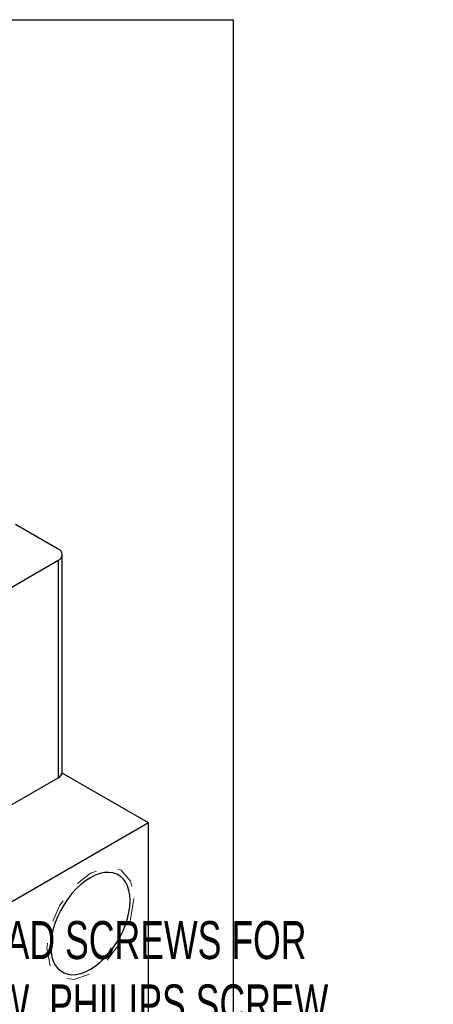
# Model space of a CAD drawing. Header units: inches. Extents: x 0.5 to 22.4, y 0.5 to 16.5.
# Tile 20 of 20: x 20.6 to 22.4, y 12.2 to 16.5. Entities that reach past the tile are written whole.
import ezdxf

# ---------------------------------------------------------------- set-up
doc = ezdxf.new("R2010")
doc.units = ezdxf.units.IN
doc.header["$LTSCALE"] = 2
doc.header["$MEASUREMENT"] = 0
doc.linetypes.add('SLD-Dashed', pattern=[0.075, 0.05, -0.025])
doc.linetypes.add('SLD-Solid', pattern=[0])
doc.layers.add('TEXT', color=140, linetype='SLD-Solid', lineweight=25)
doc.styles.add('SLDTEXTSTYLE0', font='TXT', dxfattribs={"width": 0.7})

msp = doc.modelspace()

# ---------------------------------------------------------------- linework, layer by layer
for p, q in [((20.7345, 14.1797), (20.5469, 14.288)), ((20.7521, 13.2023), (20.7521, 14.1553)), ((19.9963, 13.7046), (20.7345, 14.1308)), ((20.7345, 14.1308), (20.7345, 13.1779)), ((19.9963, 12.7517), (20.7345, 13.1779)), ((21.13, 12.9796), (20.7516, 13.1981)), ((21.13, 12.9796), (20.4229, 12.5714)), ((21.13, 11.7548), (21.13, 12.9796))]:
    msp.add_line(p, q)
at = {"color": 7, "linetype": 'SLD-Dashed', "lineweight": 18, "flags": 128}
msp.add_lwpolyline([(21.0662, 12.6489), (21.0517, 12.5562), (21.0103, 12.4608), (20.9484, 12.3773), (20.8754, 12.3184), (20.8024, 12.293), (20.7405, 12.305), (20.6991, 12.3526), (20.6846, 12.4286), (20.6991, 12.5213), (20.7405, 12.6166), (20.8024, 12.7002), (20.8754, 12.7591), (20.9484, 12.7845), (21.0103, 12.7724), (21.0517, 12.7248), (21.0662, 12.6489)], dxfattribs=at)
at = {"flags": 128}
msp.add_lwpolyline([(21.0491, 12.639), (21.0479, 12.6625), (21.0441, 12.6841), (21.0378, 12.7036), (21.0292, 12.7208), (21.0184, 12.7352), (21.0054, 12.7468), (20.9906, 12.7554), (20.9741, 12.7608), (20.9561, 12.763), (20.937, 12.7619), (20.917, 12.7575), (20.8964, 12.75), (20.8754, 12.7393), (20.8545, 12.7258), (20.8338, 12.7095), (20.8138, 12.6907), (20.7947, 12.6698), (20.7767, 12.6469), (20.7602, 12.6224), (20.7454, 12.5967), (20.7324, 12.5702), (20.7216, 12.5432), (20.713, 12.5161), (20.7067, 12.4894), (20.703, 12.4634), (20.7017, 12.4384), (20.703, 12.415), (20.7067, 12.3933), (20.713, 12.3738), (20.7216, 12.3567), (20.7324, 12.3422), (20.7454, 12.3306), (20.7602, 12.3221), (20.7767, 12.3167), (20.7947, 12.3145), (20.8138, 12.3156), (20.8338, 12.3199), (20.8545, 12.3275), (20.8754, 12.3381), (20.8964, 12.3517), (20.917, 12.3679), (20.937, 12.3867), (20.9561, 12.4077), (20.9741, 12.4306), (20.9906, 12.4551), (21.0054, 12.4808), (21.0184, 12.5073), (21.0292, 12.5343), (21.0378, 12.5614), (21.0441, 12.5881), (21.0479, 12.6141), (21.0491, 12.639)], dxfattribs=at)
for centre, radius, start, end in [((20.7252, 14.1553), 0.0262, 290.7834, 69.2166), ((20.722, 13.2053), 0.0302, 294.3747, 354.3052)]:
    msp.add_arc(centre, radius, start, end)
at = {"layer": 'TEXT'}
for p, q in [((0.5, 16.5), (21.5, 16.5)), ((21.5, 16.5), (21.5, 0.5))]:
    msp.add_line(p, q, dxfattribs=at)

# ---------------------------------------------------------------- texts
at = {"layer": 'TEXT', "insert": (20.6039, 12.5495), "char_height": 0.1666667, "attachment_point": 2, "style": 'SLDTEXTSTYLE0'}
msp.add_mtext('NOTE: FLATHEAD SCREWS FOR ^JMETERING FLOW. PHILIPS SCREW ^JAND WASHER FOR LIMITING ^JTRAVEL ON METERING SCREW', dxfattribs=at)

doc.saveas('drawing.dxf')
